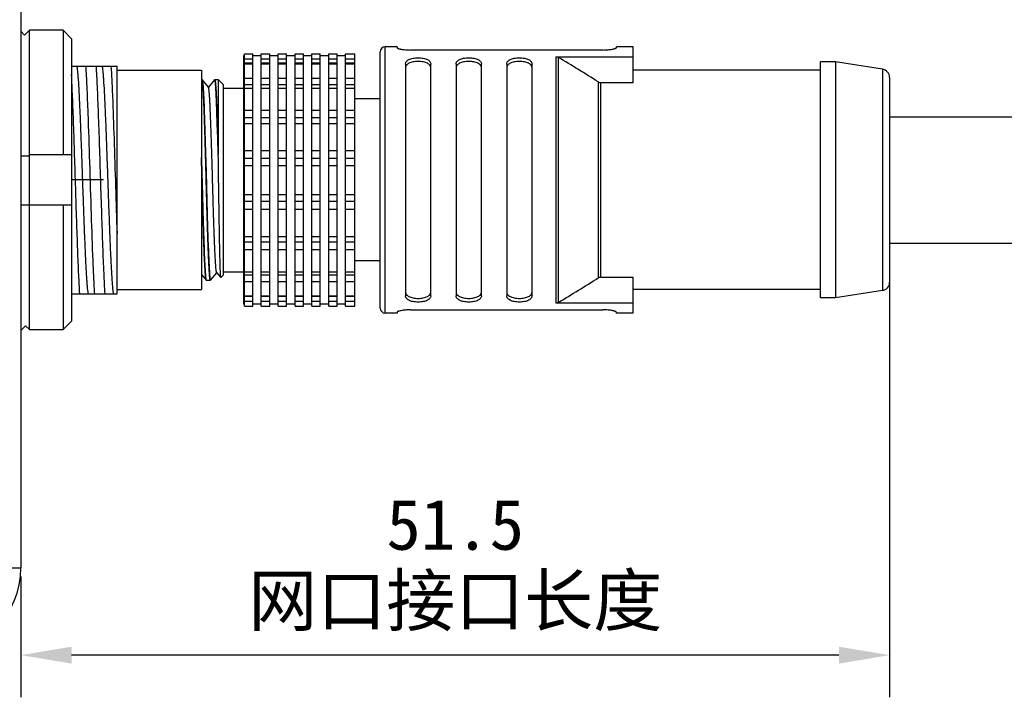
# Model space of a CAD drawing. Header units: millimetres. Extents: x 269 to 744, y 69 to 459.
# Tile 4 of 8: x 627 to 686, y 185 to 225. Entities that reach past the tile are written whole.
import ezdxf

# ---------------------------------------------------------------- set-up
doc = ezdxf.new("R2010")
doc.units = ezdxf.units.MM
doc.header["$LTSCALE"] = 46.255
doc.header["$PDMODE"] = 3
doc.header["$PDSIZE"] = 8
doc.layers.get('0').update_dxf_attribs({"linetype": 'CONTINUOUS'})
doc.layers.get('Defpoints').update_dxf_attribs({"linetype": 'CONTINUOUS'})
doc.layers.add('00_COMPONENTS', color=7, linetype='CONTINUOUS')
doc.layers.add('51__DRAFT_DIMS', color=7, linetype='CONTINUOUS')
doc.styles.get("Standard").update_dxf_attribs({"font": 'simfang.ttf'})
doc.dimstyles.new('DIMSTYLE_2', dxfattribs={"dimtxt": 3, "dimasz": 3, "dimexe": 2.5, "dimexo": 0.5, "dimgap": 0.75, "dimtad": 1, "dimdec": 1, "dimdsep": 46, "dimtxsty": 'STANDARD', "dimblk": '_FILLED', "dimblk1": '_FILLED', "dimblk2": '_FILLED', "dimcen": 0.09, "dimclrd": 8, "dimclre": 8, "dimclrt": 256, "dimazin": 2, "dimtp": 0.5, "dimtm": 0.5, "dimtfac": 1, "dimtdec": 1, "dimtofl": 0, "dimtmove": 0, "dimatfit": 3, "dimldrblk": '_FILLED', "dimfxl": 1, "dimtolj": 1, "dimarcsym": 0})

# ---------------------------------------------------------------- blocks, each defined once
blk = doc.blocks.new('_FILLED')
at = {"color": 0, "linetype": 'ByBlock'}
blk.add_solid([(0, 0), (-1, 0.167), (-1, -0.167)], dxfattribs=at)
blk = doc.blocks.new('*D10')
at = {"layer": '51__DRAFT_DIMS', "color": 8, "lineweight": -2}
for p, q in [((678.817, 215.094), (678.817, 184.912)), ((627.317, 192.081), (627.317, 184.912)), ((675.817, 187.412), (630.317, 187.412))]:
    blk.add_line(p, q, dxfattribs=at)
at = {"layer": 'Defpoints', "color": 0}
for p in [(678.817, 215.594), (627.317, 192.581), (627.317, 187.412)]:
    blk.add_point(p, dxfattribs=at)
at = {"layer": '51__DRAFT_DIMS', "color": 8, "linetype": 'ByBlock', "lineweight": -2, "xscale": 3, "yscale": 3, "zscale": 3, "rotation": 180}
blk.add_blockref('_FILLED', (627.317, 187.412), dxfattribs=at)
at = {"layer": '51__DRAFT_DIMS', "color": 8, "linetype": 'ByBlock', "lineweight": -2, "xscale": 3, "yscale": 3, "zscale": 3}
blk.add_blockref('_FILLED', (678.817, 187.412), dxfattribs=at)
at = {"layer": '51__DRAFT_DIMS', "insert": (653.067, 196.662), "char_height": 3, "attachment_point": 2, "line_spacing_factor": 0.9}
blk.add_mtext('\\A1;51.5\\P网口接口长度\\P', dxfattribs=at)

msp = doc.modelspace()

# ---------------------------------------------------------------- linework, layer by layer
at = {"layer": '00_COMPONENTS', "color": 7}
for p, q in [((627.317, 275.081), (627.317, 192.581)), ((627.536, 224.183), (627.317, 224.405)), ((627.817, 224.468), (627.536, 224.183)), ((629.817, 224.468), (627.817, 224.468)), ((627.817, 206.719), (627.817, 224.468)), ((629.817, 224.468), (629.817, 217.094)), ((630.317, 223.96), (629.817, 224.468)), ((630.317, 223.96), (630.317, 207.227)), ((640.567, 223.08), (641.067, 223.08)), ((640.567, 208.107), (640.567, 223.08)), ((641.067, 208.107), (641.067, 223.08)), ((641.567, 223.08), (642.067, 223.08)), ((641.567, 208.107), (641.567, 223.08)), ((642.067, 208.107), (642.067, 223.08)), ((642.567, 223.08), (643.067, 223.08)), ((642.567, 208.107), (642.567, 223.08)), ((643.067, 208.107), (643.067, 223.08)), ((643.567, 223.08), (644.067, 223.08)), ((643.567, 208.107), (643.567, 223.08)), ((644.067, 208.107), (644.067, 223.08)), ((644.567, 223.08), (645.067, 223.08)), ((644.567, 208.107), (644.567, 223.08)), ((645.067, 208.107), (645.067, 223.08)), ((645.567, 223.08), (646.067, 223.08)), ((645.567, 208.107), (645.567, 223.08)), ((646.067, 208.107), (646.067, 223.08)), ((646.567, 223.08), (647.117, 223.08)), ((646.567, 208.107), (646.567, 223.08)), ((647.117, 208.107), (647.117, 223.08)), ((648.617, 207.994), (648.617, 223.194)), ((649.617, 223.494), (648.917, 223.494)), ((648.917, 207.694), (648.917, 223.494)), ((649.617, 223.494), (649.617, 223.436)), ((661.817, 223.297), (650.417, 223.297)), ((663.617, 223.494), (662.617, 223.494)), ((662.617, 223.436), (662.617, 223.494)), ((663.617, 221.36), (663.617, 223.494)), ((640.567, 222.96), (640.517, 222.96)), ((640.517, 222.96), (640.517, 208.228)), ((640.567, 222.782), (641.067, 222.782)), ((641.067, 222.515), (640.567, 222.515)), ((640.567, 222.475), (641.067, 222.475)), ((641.567, 222.96), (641.067, 222.96)), ((641.567, 222.782), (642.067, 222.782)), ((642.067, 222.515), (641.567, 222.515)), ((641.567, 222.475), (642.067, 222.475)), ((642.567, 222.96), (642.067, 222.96)), ((642.567, 222.782), (643.067, 222.782)), ((643.067, 222.515), (642.567, 222.515)), ((642.567, 222.475), (643.067, 222.475)), ((643.567, 222.96), (643.067, 222.96)), ((643.567, 222.782), (644.067, 222.782)), ((644.067, 222.515), (643.567, 222.515)), ((643.567, 222.475), (644.067, 222.475)), ((644.567, 222.96), (644.067, 222.96)), ((644.567, 222.782), (645.067, 222.782)), ((645.067, 222.515), (644.567, 222.515)), ((644.567, 222.475), (645.067, 222.475)), ((645.567, 222.96), (645.067, 222.96)), ((645.567, 222.782), (646.067, 222.782)), ((646.067, 222.515), (645.567, 222.515)), ((645.567, 222.475), (646.067, 222.475)), ((646.567, 222.96), (646.067, 222.96)), ((646.567, 222.782), (647.117, 222.782)), ((647.117, 222.515), (646.567, 222.515)), ((646.567, 222.475), (647.117, 222.475)), ((650.117, 222.464), (650.117, 208.723)), ((651.617, 208.723), (651.617, 222.464)), ((653.117, 222.464), (653.117, 208.723)), ((654.617, 208.723), (654.617, 222.464)), ((656.117, 222.464), (656.117, 208.723)), ((657.617, 208.723), (657.617, 222.464)), ((659.039, 222.902), (663.617, 222.902)), ((659.039, 222.902), (659.039, 208.285)), ((659.186, 208.327), (659.186, 222.86)), ((675.617, 222.594), (674.717, 222.594)), ((674.717, 208.594), (674.717, 222.594)), ((678.394, 222.16), (675.617, 222.594)), ((675.617, 222.594), (675.617, 208.594)), ((630.317, 222.344), (633.017, 222.344)), ((633.017, 208.844), (633.017, 222.344)), ((633.017, 222.094), (638.017, 222.094)), ((638.017, 222.094), (638.017, 209.094)), ((674.717, 222.094), (663.617, 222.094)), ((678.394, 222.16), (678.394, 209.027)), ((638.017, 221.544), (638.052, 221.544)), ((638.059, 221.537), (638.057, 221.54)), ((638.429, 221.097), (638.058, 221.539)), ((638.06, 221.535), (638.059, 221.537)), ((638.796, 221.534), (638.429, 221.097)), ((638.801, 221.538), (638.8, 221.538)), ((638.809, 221.544), (639.017, 221.544)), ((639.317, 221.244), (639.017, 221.544)), ((639.017, 221.544), (639.017, 217.109)), ((639.317, 221.244), (639.317, 209.944)), ((640.567, 221.618), (641.067, 221.618)), ((641.567, 221.618), (642.067, 221.618)), ((642.567, 221.618), (643.067, 221.618)), ((643.567, 221.618), (644.067, 221.618)), ((644.567, 221.618), (645.067, 221.618)), ((645.567, 221.618), (646.067, 221.618)), ((646.567, 221.618), (647.117, 221.618)), ((661.549, 221.403), (661.549, 209.784)), ((663.617, 221.36), (661.696, 221.36)), ((661.696, 209.827), (661.696, 221.36)), ((678.817, 221.666), (678.817, 209.521)), ((638.435, 221.09), (638.429, 221.097)), ((639.317, 221.044), (640.517, 221.044)), ((641.067, 221.236), (640.567, 221.236)), ((640.567, 221.04), (641.067, 221.04)), ((642.067, 221.236), (641.567, 221.236)), ((641.567, 221.04), (642.067, 221.04)), ((643.067, 221.236), (642.567, 221.236)), ((642.567, 221.04), (643.067, 221.04)), ((644.067, 221.236), (643.567, 221.236)), ((643.567, 221.04), (644.067, 221.04)), ((645.067, 221.236), (644.567, 221.236)), ((644.567, 221.04), (645.067, 221.04)), ((646.067, 221.236), (645.567, 221.236)), ((645.567, 221.04), (646.067, 221.04)), ((647.117, 221.236), (646.567, 221.236)), ((646.567, 221.04), (647.117, 221.04)), ((638.15, 220.444), (638.155, 220.444)), ((638.902, 220.444), (638.907, 220.444)), ((648.617, 220.394), (647.117, 220.394)), ((640.567, 219.726), (641.067, 219.726)), ((641.567, 219.726), (642.067, 219.726)), ((642.567, 219.726), (643.067, 219.726)), ((643.567, 219.726), (644.067, 219.726)), ((644.567, 219.726), (645.067, 219.726)), ((645.567, 219.726), (646.067, 219.726)), ((646.567, 219.726), (647.117, 219.726)), ((641.067, 219.277), (640.567, 219.277)), ((640.567, 218.947), (641.067, 218.947)), ((642.067, 219.277), (641.567, 219.277)), ((641.567, 218.947), (642.067, 218.947)), ((643.067, 219.277), (642.567, 219.277)), ((642.567, 218.947), (643.067, 218.947)), ((644.067, 219.277), (643.567, 219.277)), ((643.567, 218.947), (644.067, 218.947)), ((645.067, 219.277), (644.567, 219.277)), ((644.567, 218.947), (645.067, 218.947)), ((646.067, 219.277), (645.567, 219.277)), ((645.567, 218.947), (646.067, 218.947)), ((647.117, 219.277), (646.567, 219.277)), ((646.567, 218.947), (647.117, 218.947)), ((678.817, 219.344), (689.817, 219.344)), ((640.567, 217.336), (641.067, 217.336)), ((641.567, 217.336), (642.067, 217.336)), ((642.567, 217.336), (643.067, 217.336)), ((643.567, 217.336), (644.067, 217.336)), ((644.567, 217.336), (645.067, 217.336)), ((645.567, 217.336), (646.067, 217.336)), ((646.567, 217.336), (647.117, 217.336)), ((627.317, 217.031), (627.817, 217.031)), ((627.817, 217.094), (630.317, 217.094)), ((638.017, 217.039), (638.032, 216.501)), ((638.029, 216.486), (638.017, 216.922)), ((639.017, 217.108), (639.017, 217.109)), ((641.067, 216.873), (640.567, 216.873)), ((642.067, 216.873), (641.567, 216.873)), ((643.067, 216.873), (642.567, 216.873)), ((644.067, 216.873), (643.567, 216.873)), ((645.067, 216.873), (644.567, 216.873)), ((646.067, 216.873), (645.567, 216.873)), ((647.117, 216.873), (646.567, 216.873)), ((638.033, 216.346), (638.029, 216.486)), ((638.032, 216.501), (638.032, 216.486)), ((638.032, 216.501), (638.032, 216.486)), ((638.032, 216.486), (638.036, 216.346)), ((638.035, 216.294), (638.033, 216.346)), ((638.039, 216.156), (638.035, 216.294)), ((638.036, 216.346), (638.037, 216.313)), ((638.037, 216.313), (638.038, 216.294)), ((638.038, 216.294), (638.041, 216.154)), ((638.044, 215.965), (638.039, 216.156)), ((638.041, 216.154), (638.042, 216.126)), ((638.042, 216.126), (638.047, 215.937)), ((640.567, 216.451), (641.067, 216.451)), ((641.567, 216.451), (642.067, 216.451)), ((642.567, 216.451), (643.067, 216.451)), ((643.567, 216.451), (644.067, 216.451)), ((644.567, 216.451), (645.067, 216.451)), ((645.567, 216.451), (646.067, 216.451)), ((646.567, 216.451), (647.117, 216.451)), ((638.045, 215.936), (638.044, 215.965)), ((638.05, 215.775), (638.045, 215.936)), ((638.047, 215.937), (638.047, 215.936)), ((638.047, 215.937), (638.047, 215.936)), ((638.047, 215.936), (638.052, 215.749)), ((638.051, 215.745), (638.05, 215.775)), ((638.052, 215.749), (638.052, 215.745)), ((640.567, 214.736), (641.067, 214.736)), ((641.067, 214.314), (640.567, 214.314)), ((641.567, 214.736), (642.067, 214.736)), ((642.067, 214.314), (641.567, 214.314)), ((642.567, 214.736), (643.067, 214.736)), ((643.067, 214.314), (642.567, 214.314)), ((643.567, 214.736), (644.067, 214.736)), ((644.067, 214.314), (643.567, 214.314)), ((644.567, 214.736), (645.067, 214.736)), ((645.067, 214.314), (644.567, 214.314)), ((645.567, 214.736), (646.067, 214.736)), ((646.067, 214.314), (645.567, 214.314)), ((646.567, 214.736), (647.117, 214.736)), ((647.117, 214.314), (646.567, 214.314)), ((630.317, 214.094), (627.317, 214.094)), ((629.817, 214.094), (629.817, 206.719)), ((640.567, 213.851), (641.067, 213.851)), ((641.567, 213.851), (642.067, 213.851)), ((642.567, 213.851), (643.067, 213.851)), ((643.567, 213.851), (644.067, 213.851)), ((644.567, 213.851), (645.067, 213.851)), ((645.567, 213.851), (646.067, 213.851)), ((646.567, 213.851), (647.117, 213.851)), ((640.567, 212.24), (641.067, 212.24)), ((641.067, 211.911), (640.567, 211.911)), ((641.567, 212.24), (642.067, 212.24)), ((642.067, 211.911), (641.567, 211.911)), ((642.567, 212.24), (643.067, 212.24)), ((643.067, 211.911), (642.567, 211.911)), ((643.567, 212.24), (644.067, 212.24)), ((644.067, 211.911), (643.567, 211.911)), ((644.567, 212.24), (645.067, 212.24)), ((645.067, 211.911), (644.567, 211.911)), ((645.567, 212.24), (646.067, 212.24)), ((646.067, 211.911), (645.567, 211.911)), ((646.567, 212.24), (647.117, 212.24)), ((647.117, 211.911), (646.567, 211.911)), ((640.567, 211.461), (641.067, 211.461)), ((641.567, 211.461), (642.067, 211.461)), ((642.567, 211.461), (643.067, 211.461)), ((643.567, 211.461), (644.067, 211.461)), ((644.567, 211.461), (645.067, 211.461)), ((645.567, 211.461), (646.067, 211.461)), ((646.567, 211.461), (647.117, 211.461)), ((678.817, 211.844), (689.817, 211.844)), ((638.207, 210.744), (638.21, 210.744)), ((638.453, 210.744), (638.462, 210.744)), ((648.617, 210.794), (647.117, 210.794)), ((638.017, 209.985), (638.296, 209.653)), ((638.306, 209.644), (638.551, 209.644)), ((638.488, 210.094), (638.488, 210.099)), ((638.494, 210.099), (638.494, 210.095)), ((638.554, 209.645), (638.555, 209.645)), ((638.554, 209.645), (638.555, 209.645)), ((638.557, 209.648), (638.929, 210.09)), ((638.923, 210.097), (638.929, 210.09)), ((638.929, 210.09), (639.171, 209.801)), ((639.317, 209.944), (639.175, 209.801)), ((639.317, 210.144), (640.517, 210.144)), ((640.567, 210.148), (641.067, 210.148)), ((641.067, 209.951), (640.567, 209.951)), ((640.567, 209.57), (641.067, 209.57)), ((641.567, 210.148), (642.067, 210.148)), ((642.067, 209.951), (641.567, 209.951)), ((641.567, 209.57), (642.067, 209.57)), ((642.567, 210.148), (643.067, 210.148)), ((643.067, 209.951), (642.567, 209.951)), ((642.567, 209.57), (643.067, 209.57)), ((643.567, 210.148), (644.067, 210.148)), ((644.067, 209.951), (643.567, 209.951)), ((643.567, 209.57), (644.067, 209.57)), ((644.567, 210.148), (645.067, 210.148)), ((645.067, 209.951), (644.567, 209.951)), ((644.567, 209.57), (645.067, 209.57)), ((645.567, 210.148), (646.067, 210.148)), ((646.067, 209.951), (645.567, 209.951)), ((645.567, 209.57), (646.067, 209.57)), ((646.567, 210.148), (647.117, 210.148)), ((647.117, 209.951), (646.567, 209.951)), ((646.567, 209.57), (647.117, 209.57)), ((661.696, 209.827), (663.617, 209.827)), ((663.617, 207.694), (663.617, 209.827)), ((633.017, 209.094), (638.017, 209.094)), ((674.717, 209.094), (663.617, 209.094)), ((678.394, 209.027), (675.617, 208.594)), ((630.317, 208.844), (633.017, 208.844)), ((640.567, 208.712), (641.067, 208.712)), ((641.067, 208.672), (640.567, 208.672)), ((640.567, 208.405), (641.067, 208.405)), ((641.567, 208.712), (642.067, 208.712)), ((642.067, 208.672), (641.567, 208.672)), ((641.567, 208.405), (642.067, 208.405)), ((642.567, 208.712), (643.067, 208.712)), ((643.067, 208.672), (642.567, 208.672)), ((642.567, 208.405), (643.067, 208.405)), ((643.567, 208.712), (644.067, 208.712)), ((644.067, 208.672), (643.567, 208.672)), ((643.567, 208.405), (644.067, 208.405)), ((644.567, 208.712), (645.067, 208.712)), ((645.067, 208.672), (644.567, 208.672)), ((644.567, 208.405), (645.067, 208.405)), ((645.567, 208.712), (646.067, 208.712)), ((646.067, 208.672), (645.567, 208.672)), ((645.567, 208.405), (646.067, 208.405)), ((646.567, 208.712), (647.117, 208.712)), ((647.117, 208.672), (646.567, 208.672)), ((646.567, 208.405), (647.117, 208.405)), ((675.617, 208.594), (674.717, 208.594)), ((640.567, 208.228), (640.517, 208.228)), ((640.567, 208.107), (641.067, 208.107)), ((641.567, 208.228), (641.067, 208.228)), ((641.567, 208.107), (642.067, 208.107)), ((642.567, 208.228), (642.067, 208.228)), ((642.567, 208.107), (643.067, 208.107)), ((643.567, 208.228), (643.067, 208.228)), ((643.567, 208.107), (644.067, 208.107)), ((644.567, 208.228), (644.067, 208.228)), ((644.567, 208.107), (645.067, 208.107)), ((645.567, 208.228), (645.067, 208.228)), ((645.567, 208.107), (646.067, 208.107)), ((646.567, 208.228), (646.067, 208.228)), ((646.567, 208.107), (647.117, 208.107)), ((650.417, 207.89), (661.817, 207.89)), ((663.617, 208.285), (659.039, 208.285)), ((649.617, 207.694), (648.917, 207.694)), ((649.617, 207.751), (649.617, 207.694)), ((662.617, 207.694), (662.617, 207.751)), ((663.617, 207.694), (662.617, 207.694)), ((627.317, 206.656), (627.598, 206.942)), ((627.598, 206.942), (627.817, 206.719)), ((627.817, 206.719), (629.817, 206.719)), ((629.817, 206.719), (630.317, 207.227)), ((625.11, 192.581), (627.317, 192.581))]:
    msp.add_line(p, q, dxfattribs=at)
at = {"layer": '00_COMPONENTS', "color": 4}
msp.add_line((632.217, 215.594), (630.317, 215.594), dxfattribs=at)
at = {"layer": '00_COMPONENTS', "color": 7}
for centre, radius, start, end in [((648.917, 223.194), 0.3, 90, 180), ((577.678, 88.044), 157.54, 57.83368, 58.84355), ((678.317, 221.666), 0.5, 0, 81.11934), ((637.234, 221.321), 0.856, 10.14961, 10.64444), ((637.307, 221.335), 0.782, 10.07913, 10.62777), ((638.862, 209.76), 0.339, 192.88824, 194.08886), ((638.821, 209.75), 0.297, 192.69518, 194.08903), ((578.085, 342.483), 156.764, 301.15396, 302.16882), ((678.317, 209.521), 0.5, 278.88066, 360), ((648.917, 207.994), 0.3, 180, 270), ((622.317, 192.581), 5, 270, 360)]:
    msp.add_arc(centre, radius, start, end, dxfattribs=at)
for points, knots in [([(649.617, 223.436), (649.617, 223.433), (649.621, 223.424), (649.634, 223.414), (649.653, 223.403), (649.68, 223.392), (649.713, 223.38), (649.753, 223.369), (649.8, 223.357), (649.873, 223.342), (649.976, 223.325), (650.165, 223.304), (650.315, 223.297), (650.417, 223.297)], [0, 0, 0, 0, 0.012863, 0.031769, 0.058416, 0.093184, 0.136006, 0.186611, 0.244617, 0.309552, 0.457957, 0.62671, 1, 1, 1, 1]), ([(661.817, 223.297), (661.92, 223.297), (662.069, 223.304), (662.258, 223.325), (662.378, 223.345), (662.464, 223.364), (662.521, 223.38), (662.555, 223.392), (662.581, 223.403), (662.6, 223.414), (662.613, 223.424), (662.617, 223.433), (662.617, 223.436)], [0, 0, 0, 0, 0.373298, 0.542055, 0.690463, 0.81339, 0.863995, 0.906815, 0.941589, 0.968243, 0.987146, 1, 1, 1, 1]), ([(650.117, 222.464), (650.117, 222.489), (650.126, 222.542), (650.166, 222.616), (650.233, 222.681), (650.324, 222.736), (650.436, 222.781), (650.568, 222.814), (650.714, 222.834), (650.867, 222.841), (651.02, 222.834), (651.166, 222.814), (651.298, 222.781), (651.411, 222.736), (651.502, 222.681), (651.568, 222.616), (651.609, 222.542), (651.617, 222.489), (651.617, 222.464)], [0, 0, 0, 0, 0.041846, 0.085789, 0.135282, 0.192709, 0.259068, 0.333837, 0.415135, 0.499998, 0.584861, 0.666159, 0.740928, 0.807286, 0.864715, 0.914197, 0.95815, 1, 1, 1, 1]), ([(651.617, 222.233), (651.617, 222.259), (651.609, 222.313), (651.569, 222.389), (651.503, 222.456), (651.412, 222.513), (651.299, 222.56), (651.167, 222.594), (651.021, 222.615), (650.867, 222.622), (650.714, 222.615), (650.567, 222.594), (650.435, 222.56), (650.322, 222.513), (650.232, 222.456), (650.166, 222.389), (650.126, 222.313), (650.117, 222.259), (650.117, 222.233)], [0, 0, 0, 0, 0.042679, 0.087217, 0.136946, 0.19429, 0.260348, 0.334711, 0.415572, 0.499998, 0.584425, 0.665285, 0.739648, 0.805705, 0.863051, 0.91277, 0.957315, 1, 1, 1, 1]), ([(653.117, 222.464), (653.117, 222.489), (653.126, 222.542), (653.166, 222.616), (653.233, 222.681), (653.324, 222.736), (653.436, 222.781), (653.568, 222.814), (653.714, 222.834), (653.867, 222.841), (654.02, 222.834), (654.166, 222.814), (654.298, 222.781), (654.411, 222.736), (654.502, 222.681), (654.568, 222.616), (654.609, 222.542), (654.617, 222.489), (654.617, 222.464)], [0, 0, 0, 0, 0.041853, 0.085802, 0.135283, 0.192713, 0.259069, 0.333839, 0.415136, 0.499999, 0.584861, 0.666159, 0.740929, 0.807286, 0.864717, 0.914198, 0.958146, 1, 1, 1, 1]), ([(654.617, 222.233), (654.617, 222.259), (654.609, 222.313), (654.569, 222.389), (654.503, 222.456), (654.412, 222.513), (654.299, 222.56), (654.167, 222.594), (654.021, 222.615), (653.867, 222.622), (653.714, 222.615), (653.567, 222.594), (653.435, 222.56), (653.322, 222.513), (653.232, 222.456), (653.166, 222.389), (653.126, 222.313), (653.117, 222.259), (653.117, 222.233)], [0, 0, 0, 0, 0.042691, 0.087229, 0.136948, 0.194301, 0.26035, 0.334716, 0.415576, 0.500001, 0.584427, 0.665286, 0.739652, 0.805703, 0.863058, 0.912762, 0.957307, 1, 1, 1, 1]), ([(656.117, 222.464), (656.117, 222.489), (656.126, 222.542), (656.166, 222.616), (656.233, 222.681), (656.324, 222.736), (656.436, 222.781), (656.568, 222.814), (656.714, 222.834), (656.867, 222.841), (657.02, 222.834), (657.166, 222.814), (657.298, 222.781), (657.411, 222.736), (657.502, 222.681), (657.568, 222.616), (657.609, 222.542), (657.617, 222.489), (657.617, 222.464)], [0, 0, 0, 0, 0.041853, 0.085802, 0.135283, 0.192713, 0.259069, 0.333839, 0.415136, 0.499999, 0.584861, 0.666159, 0.740929, 0.807286, 0.864717, 0.914198, 0.958146, 1, 1, 1, 1]), ([(657.617, 222.233), (657.617, 222.259), (657.609, 222.313), (657.569, 222.389), (657.503, 222.456), (657.412, 222.513), (657.299, 222.56), (657.167, 222.594), (657.021, 222.615), (656.867, 222.622), (656.714, 222.615), (656.567, 222.594), (656.435, 222.56), (656.322, 222.513), (656.232, 222.456), (656.166, 222.389), (656.126, 222.313), (656.117, 222.259), (656.117, 222.233)], [0, 0, 0, 0, 0.042691, 0.087229, 0.136948, 0.194301, 0.26035, 0.334716, 0.415576, 0.500001, 0.584427, 0.665286, 0.739652, 0.805703, 0.863058, 0.912762, 0.957307, 1, 1, 1, 1]), ([(659.039, 222.902), (659.065, 222.902), (659.116, 222.895), (659.164, 222.874), (659.186, 222.86)], [0, 0, 0, 0, 0.499964, 1, 1, 1, 1]), ([(630.809, 208.844), (630.783, 209.213), (630.739, 210.077), (630.681, 211.527), (630.622, 213.244), (630.562, 215.115), (630.503, 217.018), (630.444, 218.827), (630.385, 220.424), (630.341, 221.403), (630.317, 221.839)], [0, 0, 0, 0, 0.085525, 0.199551, 0.334599, 0.481797, 0.631468, 0.773777, 0.89937, 1, 1, 1, 1]), ([(631.315, 208.844), (631.307, 208.887), (631.291, 208.988), (631.27, 209.166), (631.25, 209.393), (631.221, 209.789), (631.186, 210.39), (631.145, 211.226), (631.104, 212.196), (631.064, 213.269), (631.022, 214.413), (630.981, 215.593), (630.94, 216.774), (630.899, 217.918), (630.857, 218.991), (630.817, 219.961), (630.776, 220.797), (630.74, 221.398), (630.711, 221.794), (630.691, 222.021), (630.671, 222.199), (630.655, 222.301), (630.647, 222.343)], [0, 0, 0, 0, 0.009545, 0.022804, 0.039712, 0.060146, 0.110876, 0.173398, 0.245917, 0.326192, 0.411743, 0.49999, 0.588238, 0.673806, 0.754076, 0.826555, 0.889132, 0.939864, 0.960257, 0.977136, 0.990408, 1, 1, 1, 1]), ([(631.153, 222.344), (631.179, 221.946), (631.227, 221.013), (631.302, 219.108), (631.384, 216.572), (631.474, 213.655), (631.552, 211.344), (631.62, 209.778), (631.656, 209.127), (631.675, 208.844)], [0, 0, 0, 0, 0.088458, 0.207418, 0.423323, 0.651923, 0.855369, 0.936811, 1, 1, 1, 1]), ([(632.309, 208.844), (632.281, 209.241), (632.235, 210.174), (632.173, 211.74), (632.11, 213.593), (632.047, 215.594), (631.985, 217.594), (631.922, 219.447), (631.86, 221.013), (631.814, 221.946), (631.787, 222.344)], [0, 0, 0, 0, 0.088458, 0.207418, 0.348075, 0.499999, 0.651923, 0.792581, 0.911541, 1, 1, 1, 1]), ([(632.815, 208.844), (632.806, 208.886), (632.791, 208.988), (632.761, 209.258), (632.725, 209.713), (632.685, 210.39), (632.645, 211.227), (632.604, 212.196), (632.563, 213.269), (632.522, 214.413), (632.481, 215.594), (632.439, 216.774), (632.399, 217.918), (632.358, 218.991), (632.316, 219.961), (632.276, 220.797), (632.241, 221.398), (632.211, 221.794), (632.191, 222.021), (632.171, 222.199), (632.155, 222.301), (632.147, 222.343)], [0, 0, 0, 0, 0.009601, 0.022899, 0.060182, 0.110871, 0.173463, 0.245957, 0.326199, 0.411768, 0.500015, 0.588264, 0.673805, 0.754061, 0.826601, 0.88912, 0.939815, 0.960247, 0.97718, 0.990461, 1, 1, 1, 1]), ([(632.653, 222.344), (632.672, 222.082), (632.705, 221.486), (632.768, 220.057), (632.841, 217.937), (632.925, 215.218), (632.984, 213.333), (633.017, 212.401)], [0, 0, 0, 0, 0.079046, 0.179827, 0.431387, 0.718545, 1, 1, 1, 1]), ([(638.057, 221.54), (638.057, 221.54), (638.055, 221.542), (638.053, 221.544), (638.052, 221.544)], [0, 0, 0, 0, 0.313386, 1, 1, 1, 1]), ([(638.065, 221.522), (638.065, 221.523), (638.063, 221.528), (638.062, 221.532), (638.06, 221.535)], [0, 0, 0, 0, 0.285482, 1, 1, 1, 1]), ([(638.061, 221.534), (638.064, 221.528), (638.069, 221.509), (638.073, 221.491), (638.076, 221.479)], [0, 0, 0, 0, 0.383005, 1, 1, 1, 1]), ([(638.077, 221.472), (638.082, 221.441), (638.093, 221.365), (638.107, 221.233), (638.121, 221.063), (638.141, 220.767), (638.162, 220.315), (638.184, 219.684), (638.202, 219.088), (638.218, 218.563), (638.231, 218.137), (638.246, 217.694), (638.266, 217.079), (638.291, 216.29), (638.317, 215.336), (638.338, 214.388), (638.359, 213.472), (638.383, 212.612), (638.413, 211.831), (638.443, 211.15), (638.469, 210.584), (638.486, 210.246), (638.494, 210.099)], [0, 0, 0, 0, 0.008371, 0.020108, 0.0351, 0.053237, 0.098389, 0.154329, 0.219681, 0.255425, 0.292929, 0.33195, 0.372197, 0.455229, 0.539828, 0.623844, 0.705131, 0.78144, 0.850612, 0.91099, 0.961211, 1, 1, 1, 1]), ([(638.488, 210.099), (638.478, 210.245), (638.459, 210.583), (638.435, 211.151), (638.409, 211.835), (638.374, 212.925), (638.34, 214.104), (638.308, 215.341), (638.284, 216.295), (638.258, 217.23), (638.232, 218.123), (638.206, 218.949), (638.18, 219.688), (638.159, 220.239), (638.142, 220.622), (638.129, 220.861), (638.117, 221.066), (638.105, 221.234), (638.092, 221.366), (638.082, 221.441), (638.077, 221.472)], [0, 0, 0, 0, 0.038738, 0.089095, 0.14976, 0.219148, 0.376649, 0.460641, 0.54522, 0.628172, 0.707327, 0.780611, 0.846108, 0.902104, 0.926072, 0.947138, 0.965167, 0.980044, 0.991676, 1, 1, 1, 1]), ([(638.8, 221.538), (638.8, 221.537), (638.798, 221.537), (638.797, 221.535), (638.796, 221.534)], [0, 0, 0, 0, 0.217369, 1, 1, 1, 1]), ([(638.801, 221.538), (638.802, 221.538), (638.804, 221.541), (638.806, 221.544), (638.809, 221.544)], [0, 0, 0, 0, 0.334753, 1, 1, 1, 1]), ([(638.811, 221.53), (638.811, 221.531), (638.808, 221.535), (638.804, 221.538), (638.801, 221.538)], [0, 0, 0, 0, 0.344142, 1, 1, 1, 1]), ([(638.809, 221.544), (638.811, 221.544), (638.815, 221.539), (638.819, 221.532), (638.824, 221.518), (638.829, 221.495), (638.835, 221.46), (638.842, 221.416), (638.851, 221.336), (638.862, 221.213), (638.875, 221.037), (638.888, 220.825), (638.901, 220.577), (638.914, 220.296), (638.926, 219.983), (638.939, 219.64), (638.952, 219.271), (638.969, 218.731), (638.991, 218.007), (639.009, 217.416), (639.017, 217.109)], [0, 0, 0, 0, 0.001847, 0.003434, 0.005536, 0.01135, 0.019349, 0.029542, 0.041923, 0.073182, 0.112942, 0.160946, 0.216877, 0.280364, 0.350983, 0.42826, 0.511677, 0.600672, 0.792973, 1, 1, 1, 1]), ([(639.017, 217.109), (639.009, 217.403), (638.991, 217.971), (638.962, 218.786), (638.939, 219.42), (638.923, 219.883), (638.912, 220.192), (638.901, 220.474), (638.891, 220.725), (638.88, 220.945), (638.869, 221.131), (638.858, 221.264), (638.848, 221.353), (638.841, 221.406), (638.834, 221.45), (638.827, 221.485), (638.82, 221.511), (638.814, 221.525), (638.811, 221.53)], [0, 0, 0, 0, 0.199189, 0.384825, 0.552647, 0.628628, 0.698687, 0.762401, 0.819363, 0.869161, 0.911384, 0.945637, 0.959739, 0.971819, 0.981873, 0.989903, 0.995928, 1, 1, 1, 1]), ([(661.549, 221.403), (661.571, 221.389), (661.618, 221.367), (661.67, 221.36), (661.696, 221.36)], [0, 0, 0, 0, 0.500064, 1, 1, 1, 1]), ([(638.923, 210.097), (638.921, 210.099), (638.918, 210.104), (638.912, 210.119), (638.906, 210.145), (638.898, 210.186), (638.891, 210.24), (638.884, 210.305), (638.877, 210.383), (638.87, 210.473), (638.86, 210.616), (638.848, 210.823), (638.833, 211.104), (638.817, 211.426), (638.802, 211.786), (638.786, 212.182), (638.77, 212.608), (638.754, 213.063), (638.733, 213.711), (638.709, 214.557), (638.681, 215.593), (638.651, 216.628), (638.625, 217.474), (638.603, 218.123), (638.587, 218.577), (638.572, 219.004), (638.557, 219.399), (638.542, 219.76), (638.528, 220.082), (638.514, 220.363), (638.501, 220.57), (638.491, 220.713), (638.483, 220.803), (638.475, 220.881), (638.467, 220.947), (638.46, 221), (638.452, 221.042), (638.445, 221.068), (638.439, 221.083), (638.436, 221.088), (638.435, 221.09)], [0, 0, 0, 0, 0.000672, 0.001597, 0.00426, 0.008041, 0.012937, 0.018936, 0.026034, 0.034224, 0.043476, 0.065102, 0.090719, 0.120101, 0.152969, 0.189003, 0.227914, 0.269317, 0.312829, 0.404609, 0.499886, 0.595165, 0.686961, 0.730483, 0.771893, 0.810817, 0.846874, 0.879751, 0.909136, 0.934762, 0.956408, 0.96567, 0.973859, 0.980968, 0.98699, 0.991909, 0.995711, 0.998391, 0.999323, 1, 1, 1, 1]), ([(639.141, 210.209), (639.135, 210.368), (639.128, 210.627), (639.118, 210.998), (639.107, 211.47), (639.096, 211.987), (639.086, 212.544), (639.075, 213.169), (639.062, 213.994), (639.043, 215.365), (639.028, 216.41), (639.017, 217.109)], [0, 0, 0, 0, 0.069114, 0.112589, 0.161569, 0.274355, 0.337274, 0.403856, 0.545857, 0.69578, 1, 1, 1, 1]), ([(638.245, 210.095), (638.235, 210.229), (638.217, 210.538), (638.197, 210.946), (638.18, 211.327), (638.163, 211.771), (638.143, 212.376), (638.121, 213.154), (638.092, 214.285), (638.068, 215.154), (638.051, 215.745)], [0, 0, 0, 0, 0.071757, 0.163891, 0.216871, 0.274037, 0.399712, 0.538258, 0.686758, 1, 1, 1, 1]), ([(638.052, 215.745), (638.06, 215.447), (638.076, 214.856), (638.099, 213.986), (638.123, 213.152), (638.147, 212.373), (638.171, 211.667), (638.195, 211.05), (638.219, 210.536), (638.236, 210.229), (638.245, 210.094)], [0, 0, 0, 0, 0.15815, 0.313329, 0.462029, 0.60089, 0.726775, 0.836842, 0.928606, 1, 1, 1, 1]), ([(639.171, 209.801), (639.171, 209.802), (639.169, 209.806), (639.167, 209.813), (639.165, 209.822), (639.162, 209.841), (639.159, 209.872), (639.155, 209.917), (639.152, 209.974), (639.148, 210.042), (639.144, 210.122), (639.142, 210.179), (639.141, 210.209)], [0, 0, 0, 0, 0.010634, 0.027882, 0.05203, 0.083178, 0.166593, 0.278108, 0.417469, 0.58446, 0.778805, 1, 1, 1, 1]), ([(638.296, 209.653), (638.295, 209.654), (638.292, 209.659), (638.287, 209.672), (638.282, 209.696), (638.276, 209.734), (638.27, 209.783), (638.264, 209.844), (638.257, 209.917), (638.251, 210.002), (638.247, 210.062), (638.245, 210.095)], [0, 0, 0, 0, 0.014292, 0.034485, 0.093791, 0.179101, 0.290651, 0.428528, 0.592848, 0.783541, 1, 1, 1, 1]), ([(638.245, 210.094), (638.248, 210.04), (638.255, 209.943), (638.265, 209.83), (638.274, 209.758), (638.28, 209.717), (638.287, 209.685), (638.291, 209.667), (638.294, 209.66)], [0, 0, 0, 0, 0.372632, 0.664354, 0.779347, 0.8736, 0.947102, 1, 1, 1, 1]), ([(638.294, 209.66), (638.294, 209.659), (638.295, 209.656), (638.297, 209.653), (638.298, 209.651)], [0, 0, 0, 0, 0.282728, 1, 1, 1, 1]), ([(638.298, 209.651), (638.299, 209.65), (638.301, 209.647), (638.304, 209.644), (638.306, 209.644)], [0, 0, 0, 0, 0.338538, 1, 1, 1, 1]), ([(638.532, 209.685), (638.527, 209.705), (638.519, 209.755), (638.509, 209.844), (638.498, 209.96), (638.492, 210.047), (638.488, 210.094)], [0, 0, 0, 0, 0.151886, 0.369705, 0.652829, 1, 1, 1, 1]), ([(638.494, 210.095), (638.497, 210.047), (638.502, 209.961), (638.511, 209.845), (638.52, 209.755), (638.527, 209.705), (638.532, 209.685)], [0, 0, 0, 0, 0.346547, 0.629793, 0.848039, 1, 1, 1, 1]), ([(638.539, 209.66), (638.538, 209.661), (638.536, 209.667), (638.535, 209.673), (638.533, 209.678)], [0, 0, 0, 0, 0.219569, 1, 1, 1, 1]), ([(638.533, 209.678), (638.534, 209.676), (638.535, 209.671), (638.537, 209.665), (638.538, 209.661)], [0, 0, 0, 0, 0.278726, 1, 1, 1, 1]), ([(638.551, 209.644), (638.548, 209.644), (638.544, 209.647), (638.541, 209.653), (638.54, 209.658), (638.539, 209.66)], [0, 0, 0, 0, 0.344668, 0.628208, 1, 1, 1, 1]), ([(638.555, 209.645), (638.555, 209.646), (638.556, 209.646), (638.557, 209.647), (638.557, 209.648)], [0, 0, 0, 0, 0.22493, 1, 1, 1, 1]), ([(639.175, 209.801), (639.174, 209.8), (639.173, 209.8), (639.172, 209.801), (639.171, 209.801)], [0, 0, 0, 0, 0.479202, 1, 1, 1, 1]), ([(661.696, 209.827), (661.67, 209.827), (661.618, 209.82), (661.571, 209.798), (661.549, 209.784)], [0, 0, 0, 0, 0.499937, 1, 1, 1, 1]), ([(650.117, 208.954), (650.117, 208.928), (650.126, 208.874), (650.166, 208.798), (650.232, 208.731), (650.322, 208.674), (650.435, 208.627), (650.567, 208.593), (650.714, 208.572), (650.867, 208.565), (651.021, 208.572), (651.167, 208.593), (651.299, 208.627), (651.412, 208.674), (651.503, 208.731), (651.569, 208.798), (651.609, 208.874), (651.617, 208.928), (651.617, 208.954)], [0, 0, 0, 0, 0.042678, 0.087229, 0.136942, 0.194293, 0.260348, 0.334712, 0.415573, 0.499999, 0.584425, 0.665286, 0.739649, 0.805704, 0.863051, 0.912773, 0.957314, 1, 1, 1, 1]), ([(651.617, 208.723), (651.617, 208.698), (651.609, 208.645), (651.568, 208.572), (651.502, 208.506), (651.411, 208.451), (651.298, 208.406), (651.166, 208.373), (651.02, 208.353), (650.867, 208.346), (650.714, 208.353), (650.568, 208.373), (650.436, 208.406), (650.324, 208.451), (650.233, 208.506), (650.166, 208.572), (650.126, 208.645), (650.117, 208.698), (650.117, 208.723)], [0, 0, 0, 0, 0.041846, 0.085789, 0.135282, 0.192709, 0.259068, 0.333837, 0.415135, 0.499998, 0.584861, 0.666159, 0.740928, 0.807286, 0.864715, 0.914197, 0.95815, 1, 1, 1, 1]), ([(653.117, 208.954), (653.117, 208.928), (653.126, 208.874), (653.166, 208.798), (653.232, 208.731), (653.322, 208.674), (653.435, 208.627), (653.567, 208.593), (653.714, 208.572), (653.867, 208.565), (654.021, 208.572), (654.167, 208.593), (654.299, 208.627), (654.412, 208.674), (654.503, 208.731), (654.569, 208.798), (654.609, 208.874), (654.617, 208.928), (654.617, 208.954)], [0, 0, 0, 0, 0.04269, 0.087231, 0.136949, 0.194294, 0.260355, 0.334715, 0.415574, 0.500002, 0.584426, 0.665292, 0.73964, 0.805713, 0.863048, 0.912777, 0.957306, 1, 1, 1, 1]), ([(654.617, 208.723), (654.617, 208.698), (654.609, 208.645), (654.568, 208.572), (654.502, 208.506), (654.411, 208.451), (654.298, 208.406), (654.166, 208.373), (654.02, 208.353), (653.867, 208.346), (653.714, 208.353), (653.568, 208.373), (653.436, 208.406), (653.324, 208.451), (653.233, 208.506), (653.166, 208.572), (653.126, 208.645), (653.117, 208.698), (653.117, 208.723)], [0, 0, 0, 0, 0.041853, 0.085802, 0.135283, 0.192713, 0.259069, 0.333839, 0.415136, 0.499999, 0.584861, 0.666159, 0.740929, 0.807286, 0.864717, 0.914198, 0.958146, 1, 1, 1, 1]), ([(656.117, 208.954), (656.117, 208.928), (656.126, 208.874), (656.166, 208.798), (656.232, 208.731), (656.322, 208.674), (656.435, 208.627), (656.567, 208.593), (656.714, 208.572), (656.867, 208.565), (657.021, 208.572), (657.167, 208.593), (657.299, 208.627), (657.412, 208.674), (657.503, 208.731), (657.569, 208.798), (657.609, 208.874), (657.617, 208.928), (657.617, 208.954)], [0, 0, 0, 0, 0.04269, 0.087231, 0.136949, 0.194294, 0.260355, 0.334715, 0.415574, 0.500002, 0.584426, 0.665292, 0.73964, 0.805713, 0.863048, 0.912777, 0.957306, 1, 1, 1, 1]), ([(657.617, 208.723), (657.617, 208.698), (657.609, 208.645), (657.568, 208.572), (657.502, 208.506), (657.411, 208.451), (657.298, 208.406), (657.166, 208.373), (657.02, 208.353), (656.867, 208.346), (656.714, 208.353), (656.568, 208.373), (656.436, 208.406), (656.324, 208.451), (656.233, 208.506), (656.166, 208.572), (656.126, 208.645), (656.117, 208.698), (656.117, 208.723)], [0, 0, 0, 0, 0.041853, 0.085802, 0.135283, 0.192713, 0.259069, 0.333839, 0.415136, 0.499999, 0.584861, 0.666159, 0.740929, 0.807286, 0.864717, 0.914198, 0.958146, 1, 1, 1, 1]), ([(650.417, 207.89), (650.315, 207.89), (650.165, 207.883), (649.976, 207.862), (649.857, 207.842), (649.77, 207.823), (649.713, 207.807), (649.68, 207.795), (649.653, 207.784), (649.634, 207.773), (649.621, 207.763), (649.617, 207.754), (649.617, 207.751)], [0, 0, 0, 0, 0.373298, 0.542055, 0.690463, 0.81339, 0.863995, 0.906815, 0.941589, 0.968243, 0.987146, 1, 1, 1, 1]), ([(659.186, 208.327), (659.164, 208.313), (659.116, 208.293), (659.065, 208.285), (659.039, 208.285)], [0, 0, 0, 0, 0.500052, 1, 1, 1, 1]), ([(662.617, 207.751), (662.617, 207.754), (662.613, 207.763), (662.6, 207.773), (662.581, 207.784), (662.555, 207.795), (662.521, 207.807), (662.481, 207.818), (662.435, 207.83), (662.362, 207.845), (662.258, 207.862), (662.069, 207.883), (661.92, 207.89), (661.817, 207.89)], [0, 0, 0, 0, 0.012863, 0.031769, 0.058416, 0.093184, 0.136006, 0.186611, 0.244617, 0.309552, 0.457957, 0.62671, 1, 1, 1, 1])]:
    msp.add_open_spline(points, degree=3, knots=knots, dxfattribs=at)

# ---------------------------------------------------------------- dimensions: what is measured, and where the dimension line sits
at = {"layer": '51__DRAFT_DIMS', "color": 251}
dim = msp.add_linear_dim(base=(627.317, 187.412), p1=(678.817, 215.594), p2=(627.317, 192.581), angle=180, text='51.5\\P网口接口长度\\P', dimstyle='DIMSTYLE_2', dxfattribs=at)
dim.commit()
dim.dimension.update_dxf_attribs({"geometry": '*D10', "text_midpoint": (653.067, 187.412), "dimtype": 160})

doc.saveas('drawing.dxf')
